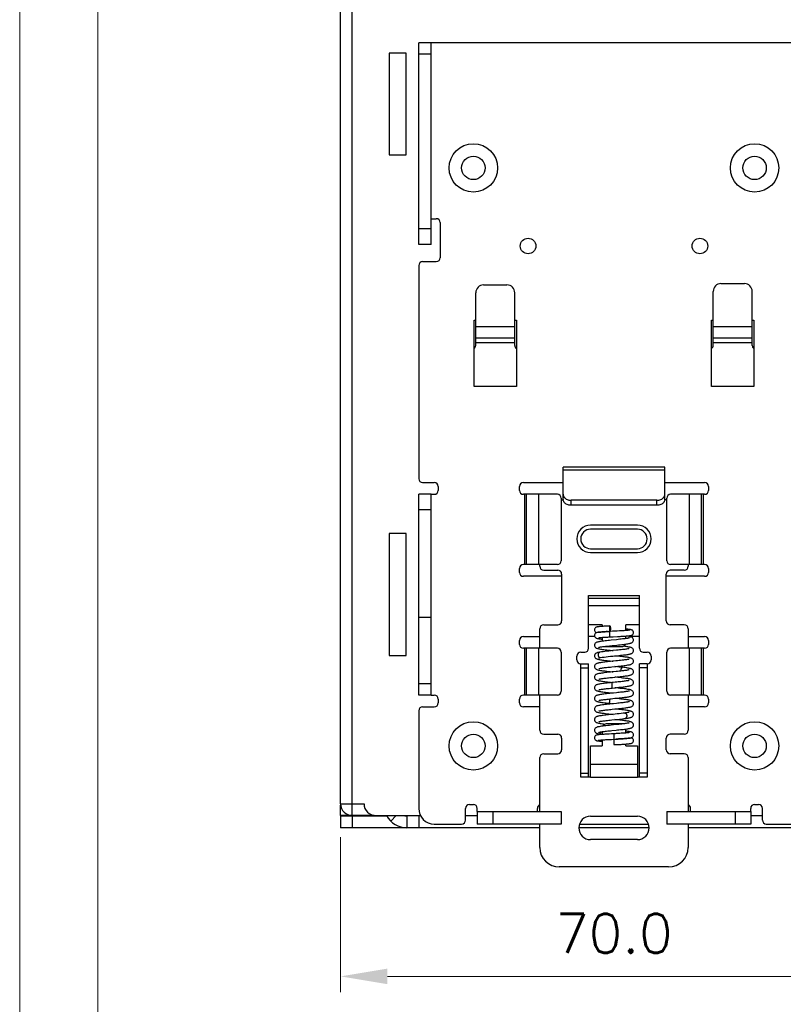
# Model space of a CAD drawing. Header units: millimetres. Extents: x 0 to 420, y 0 to 297.
# Tile 1 of 6: x 0 to 98, y 65 to 191. Entities that reach past the tile are written whole.
import ezdxf

# ---------------------------------------------------------------- set-up
doc = ezdxf.new("R2010")
doc.units = ezdxf.units.MM
doc.layers.get('0').update_dxf_attribs({"linetype": 'CONTINUOUS', "lineweight": 13})
doc.layers.get('Defpoints').update_dxf_attribs({"linetype": 'CONTINUOUS', "lineweight": 13})
doc.layers.add('Dimension', color=2, linetype='CONTINUOUS', lineweight=9)
doc.layers.add('Line', color=3, linetype='CONTINUOUS', lineweight=25)
doc.styles.get("Standard").update_dxf_attribs({"font": 'romans.shx'})
doc.dimstyles.new('yutana', dxfattribs={"dimtxt": 3.5, "dimasz": 3, "dimexe": 1, "dimexo": 0.6, "dimgap": 1.5, "dimtad": 1, "dimdec": 1, "dimzin": 0, "dimdsep": 46, "dimtxsty": 'Standard', "dimcen": 0, "dimadec": 0, "dimazin": 0, "dimtp": 0.01, "dimtm": 0.01, "dimtfac": 1, "dimtdec": 1, "dimtmove": 0, "dimatfit": 3, "dimfxl": 1, "dimtolj": 1, "dimtzin": 0, "dimlwd": 0, "dimlwe": 0, "dimarcsym": 0})

# ---------------------------------------------------------------- blocks, each defined once
blk = doc.blocks.new('*D4')
at = {"layer": 'Defpoints', "color": 0, "ltscale": 5}
for p in [(41.08, 88), (111.08, 88), (111.08, 68.96)]:
    blk.add_point(p, dxfattribs=at)
at = {"layer": 'Dimension', "color": 0, "lineweight": 0, "ltscale": 5}
for p, q in [((41.08, 86.8), (41.08, 66.96)), ((111.08, 86.8), (111.08, 66.96)), ((47.08, 68.96), (105.08, 68.96))]:
    blk.add_line(p, q, dxfattribs=at)
at = {"layer": 'Dimension', "color": 0, "ltscale": 5}
for points in [[(47.08, 69.96), (47.08, 67.96), (41.08, 68.96)], [(105.08, 69.96), (105.08, 67.96), (111.08, 68.96)]]:
    blk.add_solid(points, dxfattribs=at)
at = {"layer": 'Dimension', "color": 0, "ltscale": 5, "insert": (76.08, 74.46), "char_height": 5, "attachment_point": 5}
blk.add_mtext('\\A1;70.0', dxfattribs=at)

msp = doc.modelspace()

# ---------------------------------------------------------------- linework, layer by layer
at = {"ltscale": 5}
for points in [[(0, 0), (420, 0), (420, 297), (0, 297)], [(10, 10), (410, 10), (410, 287), (10, 287)]]:
    msp.add_lwpolyline(points, close=True, dxfattribs=at)
at = {"layer": 'Line', "color": 7}
for p, q in [((41.08, 91.05), (41.08, 207.45)), ((42.58, 91.05), (42.58, 205.95)), ((51.08, 162.68), (51.08, 188.47)), ((52.68, 188.47), (51.08, 188.47)), ((52.68, 162.68), (52.68, 188.47)), ((99.48, 188.47), (52.68, 188.47)), ((47.28, 187.15), (47.28, 174.15)), ((49.48, 187.15), (47.28, 187.15)), ((49.48, 174.15), (49.48, 187.15)), ((52.68, 187.05), (51.08, 187.05)), ((47.28, 174.15), (49.48, 174.15)), ((52.68, 165.97), (53.33, 165.97)), ((53.83, 165.47), (53.83, 160.97)), ((52.68, 164.68), (51.08, 164.68)), ((52.68, 162.68), (51.08, 162.68)), ((51.58, 160.47), (53.33, 160.47)), ((51.08, 159.97), (51.08, 132.68)), ((89.78, 157.65), (92.78, 157.65)), ((58.38, 149.75), (58.38, 156.49)), ((59.38, 157.49), (62.38, 157.49)), ((63.38, 149.75), (63.38, 156.49)), ((88.78, 149.75), (88.78, 156.65)), ((93.78, 149.75), (93.78, 156.65)), ((58.18, 152.97), (58.38, 152.97)), ((58.18, 144.47), (58.18, 152.97)), ((63.38, 152.97), (63.58, 152.97)), ((63.58, 152.97), (63.58, 144.47)), ((88.58, 144.47), (88.58, 152.97)), ((88.58, 152.97), (88.78, 152.97)), ((93.78, 152.97), (93.98, 152.97)), ((93.98, 152.97), (93.98, 144.47)), ((63.38, 152.14), (58.38, 152.14)), ((93.78, 152.14), (88.78, 152.14)), ((63.38, 150.69), (58.38, 150.69)), ((58.38, 150.1), (63.38, 150.1)), ((93.78, 150.69), (88.78, 150.69)), ((88.78, 150.1), (93.78, 150.1)), ((63.58, 144.47), (58.18, 144.47)), ((93.98, 144.47), (88.58, 144.47)), ((82.58, 134.17), (69.58, 134.17)), ((69.58, 130.68), (69.58, 134.17)), ((69.58, 133.81), (82.58, 133.81)), ((82.58, 130.68), (82.58, 134.17)), ((51.58, 132.18), (53.08, 132.18)), ((53.58, 131.68), (53.58, 131.18)), ((63.98, 131.18), (63.98, 131.68)), ((64.48, 132.18), (69.58, 132.18)), ((82.58, 132.18), (87.68, 132.18)), ((88.18, 131.68), (88.18, 131.18)), ((52.68, 130.68), (51.08, 130.68)), ((51.08, 104.97), (51.08, 130.68)), ((52.68, 130.68), (53.08, 130.68)), ((52.68, 104.97), (52.68, 130.68)), ((68.83, 130.68), (64.48, 130.68)), ((64.64, 130.68), (64.64, 121.68)), ((64.9, 121.68), (64.9, 130.68)), ((66.48, 121.68), (66.48, 130.68)), ((69.33, 130.18), (69.33, 122.18)), ((69.33, 129.97), (69.58, 129.97)), ((69.58, 130.03), (69.58, 130.68)), ((69.58, 130.01), (69.58, 129.97)), ((81.58, 129.91), (70.58, 129.91)), ((70.58, 129.27), (70.58, 129.91)), ((81.58, 129.27), (81.58, 129.91)), ((82.58, 129.97), (82.58, 130.68)), ((82.83, 129.97), (82.58, 129.97)), ((82.83, 122.18), (82.83, 130.18)), ((87.68, 130.68), (83.33, 130.68)), ((85.69, 130.68), (85.69, 121.68)), ((87.26, 130.68), (87.26, 121.68)), ((87.52, 121.68), (87.52, 130.68)), ((52.68, 128.68), (51.08, 128.68)), ((81.58, 129.27), (70.58, 129.27)), ((79.08, 126.72), (73.08, 126.72)), ((79.08, 126.22), (73.08, 126.22)), ((49.48, 125.65), (47.28, 125.65)), ((47.28, 125.65), (47.28, 110.05)), ((49.48, 110.05), (49.48, 125.65)), ((73.08, 123.72), (79.08, 123.72)), ((73.08, 123.22), (79.08, 123.22)), ((63.98, 120.68), (63.98, 121.18)), ((68.83, 121.68), (64.48, 121.68)), ((66.58, 121.47), (66.58, 121.68)), ((87.68, 121.68), (83.33, 121.68)), ((85.58, 121.68), (85.58, 121.47)), ((88.18, 121.18), (88.18, 120.68)), ((69.38, 120.18), (64.48, 120.18)), ((67.08, 120.97), (68.88, 120.97)), ((69.38, 120.47), (69.38, 114.47)), ((82.78, 114.47), (82.78, 120.47)), ((87.68, 120.18), (82.78, 120.18)), ((85.08, 120.97), (83.28, 120.97)), ((72.83, 117.74), (79.33, 117.74)), ((72.83, 110.97), (72.83, 117.74)), ((72.83, 117.4), (79.33, 117.4)), ((79.33, 110.97), (79.33, 117.74)), ((72.83, 116.44), (79.33, 116.44)), ((51.08, 114.97), (52.68, 114.97)), ((66.58, 110.97), (66.58, 113.47)), ((67.08, 113.97), (68.88, 113.97)), ((74.58, 113.98), (72.83, 113.98)), ((74.58, 113.98), (74.58, 113.77)), ((79.33, 113.98), (77.58, 113.98)), ((77.58, 113.24), (77.58, 113.98)), ((85.08, 113.97), (83.28, 113.97)), ((85.58, 113.47), (85.58, 110.97)), ((64.48, 112.47), (66.58, 112.47)), ((73.61, 112.47), (72.83, 112.47)), ((74.58, 112.36), (74.58, 111.88)), ((75.33, 113.11), (75.39, 113.12)), ((75.57, 113.13), (75.42, 113.12)), ((75.58, 112.43), (75.96, 112.45)), ((75.96, 112.45), (76.53, 112.48)), ((76.5, 113.17), (76.21, 113.16)), ((76.77, 113.19), (76.5, 113.17)), ((77.58, 112.21), (77.58, 112.54)), ((79.33, 112.47), (78.06, 112.47)), ((78.33, 112.39), (78.33, 112.39)), ((85.58, 112.47), (87.68, 112.47)), ((63.98, 111.47), (63.98, 111.97)), ((68.83, 110.97), (64.48, 110.97)), ((64.64, 110.97), (64.64, 104.97)), ((64.9, 104.97), (64.9, 110.97)), ((66.48, 104.97), (66.48, 110.97)), ((75.08, 111.18), (77.08, 111.18)), ((76.39, 112.07), (75.73, 112.01)), ((75.85, 111.32), (76.45, 111.38)), ((87.68, 110.97), (83.33, 110.97)), ((85.69, 110.97), (85.69, 104.97)), ((87.26, 110.97), (87.26, 104.97)), ((87.52, 104.97), (87.52, 110.97)), ((88.18, 111.97), (88.18, 111.47)), ((47.28, 110.05), (49.48, 110.05)), ((69.33, 110.47), (69.33, 105.47)), ((71.33, 109.47), (71.33, 109.97)), ((71.83, 110.47), (72.33, 110.47)), ((74.29, 110.47), (74.29, 110.47)), ((74.37, 109.78), (74.37, 109.78)), ((79.83, 110.47), (80.33, 110.47)), ((80.83, 109.97), (80.83, 109.47)), ((82.83, 105.47), (82.83, 110.47)), ((71.83, 108.97), (72.83, 108.97)), ((71.83, 94.47), (71.83, 108.97)), ((71.83, 108.47), (72.83, 108.47)), ((72.83, 94.47), (72.83, 108.97)), ((75.8, 108.59), (76.38, 108.65)), ((80.33, 108.97), (79.33, 108.97)), ((79.33, 94.47), (79.33, 108.97)), ((80.33, 108.47), (79.33, 108.47)), ((80.33, 108.97), (80.33, 94.47)), ((75.89, 107.24), (76.47, 107.3)), ((52.68, 106.4), (51.08, 106.4)), ((75.65, 106.63), (75.98, 106.59)), ((52.68, 104.97), (51.08, 104.97)), ((52.68, 104.97), (53.08, 104.97)), ((68.83, 104.97), (64.48, 104.97)), ((66.58, 100.47), (66.58, 104.97)), ((76.4, 105.27), (75.77, 105.21)), ((87.68, 104.97), (83.33, 104.97)), ((85.58, 104.97), (85.58, 100.47)), ((51.58, 103.47), (53.08, 103.47)), ((53.58, 104.47), (53.58, 103.97)), ((63.98, 103.97), (63.98, 104.47)), ((66.58, 103.47), (64.48, 103.47)), ((76.4, 103.91), (75.78, 103.85)), ((87.68, 103.47), (85.58, 103.47)), ((88.18, 104.47), (88.18, 103.97)), ((51.08, 102.97), (51.08, 90.47)), ((75.85, 103.16), (76.45, 103.22)), ((77.08, 101.28), (75.08, 101.28)), ((76.35, 101.19), (75.74, 101.13)), ((75.79, 101.79), (76.37, 101.85)), ((77.18, 101.28), (77.03, 101.26)), ((67.08, 99.97), (68.88, 99.97)), ((74.08, 100.03), (74.08, 100.03)), ((74.58, 100.29), (74.58, 99.94)), ((75.78, 100.01), (75.47, 99.99)), ((76.22, 100.03), (75.78, 100.01)), ((75.79, 100.43), (76.34, 100.49)), ((76.08, 100.03), (76.08, 99.33)), ((77.57, 100.63), (77.71, 100.65)), ((77.58, 100.12), (77.58, 100.63)), ((85.08, 99.97), (83.28, 99.97)), ((69.38, 99.47), (69.38, 97.97)), ((73.08, 98.47), (74.58, 98.47)), ((73.08, 94.47), (73.08, 98.47)), ((74.58, 99.24), (74.58, 98.47)), ((75.47, 99.29), (75.78, 99.31)), ((75.78, 99.31), (76.37, 99.34)), ((76.08, 99.33), (76.08, 98.63)), ((76.08, 98.63), (76.38, 98.64)), ((76.67, 99.36), (76.37, 99.34)), ((76.38, 98.64), (76.7, 98.66)), ((77.58, 98.47), (77.58, 98.71)), ((77.58, 98.47), (79.08, 98.47)), ((79.08, 98.47), (79.08, 94.47)), ((82.78, 97.97), (82.78, 99.47)), ((67.08, 97.47), (68.88, 97.47)), ((85.08, 97.47), (83.28, 97.47)), ((66.58, 90.08), (66.58, 96.97)), ((79.08, 96.08), (73.08, 96.08)), ((85.58, 96.97), (85.58, 90.08)), ((71.83, 94.97), (72.83, 94.97)), ((80.33, 94.97), (79.33, 94.97)), ((73.08, 94.47), (71.83, 94.47)), ((73.08, 94.47), (79.08, 94.47)), ((80.33, 94.47), (79.08, 94.47)), ((41.08, 91.05), (44.08, 91.05)), ((41.08, 89.55), (41.08, 90.88)), ((42.58, 89.55), (42.58, 91.05)), ((57.58, 90.97), (58.08, 90.97)), ((94.08, 90.97), (94.58, 90.97)), ((42.58, 89.55), (41.08, 89.55)), ((41.08, 89.55), (41.08, 88)), ((45.39, 89.55), (42.58, 89.55)), ((42.88, 89.55), (42.88, 89.5)), ((44.98, 89.55), (44.98, 89.69)), ((45.58, 89.55), (51.32, 89.55)), ((45.88, 89.55), (45.88, 89.5)), ((48.21, 89.55), (47.52, 88.82)), ((57.08, 88.97), (57.08, 90.47)), ((57.08, 89.55), (58.58, 89.55)), ((58.58, 90.08), (58.58, 90.47)), ((58.58, 90.08), (69.33, 90.08)), ((58.58, 90.08), (58.58, 88.47)), ((60.58, 90.08), (60.58, 88.47)), ((66.28, 90.08), (66.28, 90.47)), ((69.33, 90.08), (69.33, 88.47)), ((82.83, 90.08), (93.58, 90.08)), ((82.83, 90.08), (82.83, 88.47)), ((85.88, 90.08), (85.88, 90.47)), ((91.58, 90.08), (91.58, 88.47)), ((93.58, 90.08), (93.58, 90.47)), ((93.58, 90.08), (93.58, 88.47)), ((93.58, 89.55), (95.08, 89.55)), ((95.08, 88.97), (95.08, 90.47)), ((41.08, 89.5), (46.99, 89.5)), ((42.58, 89.5), (42.58, 88)), ((51.34, 89.5), (49.58, 89.5)), ((49.58, 89.5), (49.58, 88)), ((51.08, 89.5), (51.08, 88)), ((53.08, 88.47), (56.58, 88.47)), ((58.58, 89.5), (57.08, 89.5)), ((69.33, 88.47), (58.58, 88.47)), ((66.58, 85.47), (66.58, 88.47)), ((71.67, 88.47), (80.49, 88.47)), ((73.08, 89.47), (79.08, 89.47)), ((93.58, 88.47), (82.83, 88.47)), ((85.58, 88.47), (85.58, 85.47)), ((95.08, 89.5), (93.58, 89.5)), ((95.58, 88.47), (99.08, 88.47)), ((66.58, 88), (41.08, 88)), ((80.57, 88), (71.59, 88)), ((111.08, 88), (85.58, 88)), ((79.08, 86.47), (73.08, 86.47)), ((83.08, 82.97), (69.08, 82.97))]:
    msp.add_line(p, q, dxfattribs=at)
for points in [[(75.57, 113.83), (75.42, 113.82), (75.26, 113.81), (75.09, 113.8), (74.94, 113.79), (74.8, 113.78), (74.66, 113.77), (74.54, 113.76), (74.43, 113.76), (74.33, 113.75), (74.24, 113.74), (74.16, 113.73), (74.09, 113.72), (74.03, 113.71), (73.98, 113.71), (73.93, 113.7), (73.89, 113.69), (73.84, 113.67), (73.79, 113.65), (73.73, 113.61), (73.67, 113.56), (73.62, 113.49), (73.59, 113.4), (73.58, 113.33)], [(73.58, 113.33), (73.59, 113.26), (73.62, 113.17), (73.67, 113.09), (73.73, 113.04), (73.79, 113), (73.85, 112.98), (73.88, 112.97)], [(74.07, 113.01), (74.01, 113), (73.95, 112.99), (73.9, 112.98), (73.85, 112.96), (73.79, 112.94), (73.73, 112.9), (73.67, 112.84), (73.62, 112.76), (73.59, 112.67), (73.58, 112.61)], [(73.58, 112.61), (73.59, 112.54), (73.62, 112.45), (73.67, 112.37), (73.74, 112.31), (73.8, 112.27), (73.86, 112.25), (73.92, 112.23), (73.98, 112.22), (74.04, 112.2), (74.12, 112.19), (74.21, 112.18), (74.32, 112.16), (74.44, 112.15), (74.58, 112.13), (74.58, 112.13)], [(74.06, 113.01), (74.06, 113.01), (74.06, 113.01), (74.08, 113.01), (74.1, 113.02), (74.13, 113.02), (74.16, 113.03), (74.21, 113.03), (74.26, 113.04), (74.32, 113.04), (74.39, 113.05), (74.47, 113.06), (74.55, 113.06), (74.64, 113.07), (74.74, 113.08), (74.84, 113.08), (74.95, 113.09), (75.07, 113.1), (75.2, 113.1), (75.42, 113.12)], [(75.24, 113.11), (75.08, 113.1), (74.92, 113.09), (74.78, 113.08), (74.65, 113.07), (74.52, 113.06), (74.41, 113.05), (74.31, 113.04), (74.22, 113.03), (74.14, 113.02), (74.07, 113.01)], [(74.08, 112.3), (74.08, 112.3), (74.09, 112.3), (74.11, 112.31), (74.14, 112.31), (74.18, 112.32), (74.23, 112.33), (74.29, 112.33), (74.36, 112.34), (74.45, 112.35), (74.54, 112.36), (74.64, 112.37), (74.75, 112.38), (74.87, 112.38), (75, 112.39), (75.14, 112.4), (75.29, 112.41), (75.44, 112.42), (75.58, 112.43)], [(76.21, 113.16), (75.89, 113.14), (75.57, 113.13)], [(78.03, 112.3), (78.03, 112.3), (78.02, 112.29), (77.98, 112.28), (77.93, 112.27), (77.87, 112.26), (77.79, 112.24), (77.69, 112.23), (77.58, 112.21), (77.46, 112.19), (77.32, 112.18), (77.16, 112.16), (76.99, 112.14), (76.81, 112.12), (76.61, 112.09), (76.39, 112.07)], [(76.53, 112.48), (76.7, 112.48), (76.86, 112.49), (77.01, 112.5), (77.16, 112.51), (77.3, 112.52), (77.42, 112.53), (77.54, 112.54), (77.65, 112.54), (77.75, 112.55), (77.84, 112.56), (77.93, 112.57), (78, 112.57), (78.07, 112.58), (78.13, 112.59), (78.18, 112.6), (78.23, 112.61), (78.27, 112.62), (78.32, 112.63), (78.37, 112.65), (78.43, 112.69), (78.49, 112.74), (78.54, 112.81), (78.57, 112.9), (78.58, 112.98)], [(78.1, 113.29), (78.1, 113.29), (78.09, 113.29), (78.07, 113.29), (78.04, 113.28), (78, 113.28), (77.96, 113.27), (77.9, 113.27), (77.85, 113.26), (77.78, 113.25), (77.71, 113.25), (77.63, 113.24), (77.54, 113.24), (77.45, 113.23), (77.35, 113.22), (77.25, 113.22), (77.14, 113.21), (77.02, 113.2), (76.9, 113.2), (76.77, 113.19)], [(78.58, 112.98), (78.57, 113.05), (78.54, 113.14), (78.49, 113.21), (78.43, 113.27), (78.37, 113.3), (78.32, 113.32), (78.27, 113.34), (78.23, 113.35), (78.18, 113.36), (78.13, 113.37), (78.07, 113.37), (78, 113.38), (77.93, 113.39), (77.84, 113.4), (77.74, 113.41), (77.62, 113.41), (77.58, 113.42)], [(78.33, 112.39), (78.24, 112.43), (78.14, 112.46), (78.03, 112.48), (77.91, 112.5), (77.77, 112.53), (77.65, 112.54)], [(78.58, 112.03), (78.58, 112.1), (78.55, 112.19), (78.5, 112.27), (78.44, 112.33), (78.38, 112.37), (78.33, 112.39)], [(75.73, 112.01), (75.52, 111.98), (75.32, 111.96), (75.13, 111.94), (74.96, 111.92), (74.79, 111.9), (74.65, 111.88), (74.51, 111.87), (74.39, 111.85), (74.28, 111.83), (74.18, 111.81), (74.09, 111.79), (74.01, 111.77), (73.94, 111.75), (73.87, 111.73), (73.81, 111.7), (73.75, 111.66), (73.68, 111.61), (73.63, 111.53), (73.59, 111.43), (73.58, 111.35)], [(73.58, 111.35), (73.59, 111.28), (73.62, 111.18), (73.68, 111.1), (73.75, 111.04), (73.82, 111), (73.89, 110.97), (73.96, 110.94), (74.04, 110.92), (74.13, 110.9), (74.23, 110.88), (74.34, 110.86), (74.47, 110.84), (74.62, 110.82), (74.79, 110.8), (74.97, 110.78), (75.16, 110.76), (75.37, 110.73), (75.58, 110.71), (75.8, 110.69), (75.98, 110.67)], [(74.13, 111.08), (74.13, 111.08), (74.14, 111.09), (74.18, 111.1), (74.22, 111.11), (74.28, 111.12), (74.36, 111.14), (74.44, 111.15), (74.54, 111.17), (74.64, 111.18), (74.76, 111.2), (74.89, 111.21), (75.03, 111.23)], [(75.03, 111.23), (75.18, 111.25), (75.33, 111.26), (75.5, 111.28), (75.67, 111.3), (75.85, 111.32)], [(78.03, 110.94), (78.03, 110.94), (78.02, 110.93), (77.98, 110.92), (77.93, 110.91), (77.87, 110.9), (77.79, 110.88), (77.69, 110.87), (77.58, 110.85), (77.45, 110.83), (77.31, 110.81), (77.16, 110.8), (76.99, 110.78), (76.8, 110.76), (76.6, 110.73), (76.39, 110.71)], [(76.45, 111.38), (76.66, 111.4), (76.87, 111.42), (77.07, 111.45), (77.27, 111.47), (77.44, 111.49), (77.6, 111.51), (77.74, 111.53), (77.87, 111.55), (77.98, 111.57), (78.07, 111.59), (78.15, 111.61), (78.22, 111.63), (78.29, 111.65), (78.35, 111.68), (78.42, 111.72), (78.48, 111.78), (78.54, 111.86), (78.57, 111.96), (78.58, 112.03)], [(78.58, 110.67), (78.57, 110.75), (78.54, 110.85), (78.48, 110.93), (78.41, 110.99), (78.35, 111.02), (78.28, 111.05), (78.22, 111.08), (78.14, 111.1), (78.06, 111.12), (77.97, 111.13), (77.87, 111.15), (77.75, 111.17), (77.62, 111.19), (77.47, 111.21), (77.3, 111.23), (77.3, 111.23)], [(74.29, 110.47), (74.21, 110.46), (74.12, 110.44), (74.05, 110.42), (73.98, 110.41), (73.91, 110.39), (73.85, 110.36), (73.79, 110.33), (73.73, 110.29), (73.67, 110.24), (73.62, 110.16), (73.59, 110.06), (73.58, 109.99)], [(73.58, 109.99), (73.59, 109.91), (73.63, 109.81), (73.68, 109.73), (73.75, 109.68), (73.82, 109.64), (73.88, 109.61), (73.95, 109.58), (74.03, 109.56), (74.12, 109.54), (74.22, 109.52), (74.34, 109.5), (74.48, 109.48), (74.63, 109.46), (74.8, 109.44), (74.99, 109.42), (75.19, 109.39), (75.4, 109.37), (75.61, 109.35), (75.83, 109.33), (75.98, 109.31)], [(74.13, 109.72), (74.13, 109.72), (74.14, 109.73), (74.16, 109.73), (74.2, 109.74), (74.25, 109.76), (74.31, 109.77), (74.37, 109.78)], [(76.39, 110.71), (75.92, 110.67), (75.68, 110.64), (75.43, 110.61), (75.18, 110.59), (74.93, 110.56), (74.69, 110.53), (74.47, 110.5), (74.29, 110.47)], [(74.37, 109.78), (74.56, 109.81), (74.81, 109.84), (75.07, 109.88), (75.35, 109.91), (75.64, 109.94), (75.92, 109.97), (76.45, 110.02)], [(78.58, 109.31), (78.57, 109.39), (78.54, 109.48), (78.48, 109.57), (78.42, 109.62), (78.35, 109.66), (78.29, 109.69), (78.23, 109.71), (78.16, 109.73), (78.08, 109.75), (78, 109.77), (77.9, 109.79), (77.79, 109.81), (77.66, 109.82), (77.53, 109.84), (77.37, 109.86), (77.2, 109.88), (77.01, 109.91), (76.81, 109.93), (76.6, 109.95), (76.38, 109.97), (76.18, 109.99)], [(76.45, 110.02), (76.69, 110.04), (76.91, 110.07), (77.11, 110.09), (77.3, 110.11), (77.47, 110.13), (77.63, 110.15), (77.76, 110.17), (77.88, 110.19), (77.99, 110.21), (78.08, 110.23), (78.16, 110.25), (78.23, 110.27), (78.3, 110.29), (78.36, 110.32), (78.42, 110.36), (78.49, 110.42), (78.54, 110.5), (78.57, 110.6), (78.58, 110.67)], [(76.31, 109.34), (75.87, 109.3), (75.65, 109.28), (75.45, 109.26), (75.26, 109.24), (75.08, 109.22), (74.91, 109.2), (74.76, 109.18), (74.62, 109.16), (74.49, 109.14), (74.37, 109.12), (74.26, 109.11), (74.16, 109.09), (74.08, 109.07), (74, 109.05), (73.93, 109.03), (73.87, 109.01), (73.81, 108.98), (73.75, 108.94), (73.68, 108.89), (73.63, 108.81), (73.59, 108.71), (73.58, 108.63)], [(73.58, 108.63), (73.59, 108.55), (73.63, 108.45), (73.68, 108.37), (73.75, 108.32), (73.82, 108.28), (73.88, 108.25), (73.95, 108.23), (74.03, 108.2), (74.12, 108.18), (74.22, 108.16), (74.34, 108.14), (74.48, 108.12), (74.63, 108.1), (74.79, 108.08), (74.97, 108.06), (75.16, 108.04), (75.37, 108.01), (75.6, 107.99), (75.84, 107.97), (75.98, 107.95)], [(74.13, 108.36), (74.13, 108.36), (74.14, 108.37), (74.17, 108.38), (74.22, 108.39), (74.28, 108.4), (74.35, 108.42), (74.43, 108.43), (74.53, 108.44), (74.63, 108.46), (74.74, 108.47), (74.87, 108.49), (75, 108.51), (75.14, 108.52), (75.29, 108.54), (75.45, 108.56), (75.62, 108.57), (75.8, 108.59)], [(77.19, 108.53), (76.98, 108.55), (76.74, 108.57), (76.51, 108.6), (76.18, 108.63)], [(78.03, 109.58), (78.03, 109.58), (78.02, 109.57), (77.98, 109.56), (77.93, 109.55), (77.86, 109.54), (77.77, 109.52), (77.67, 109.5), (77.56, 109.49), (77.42, 109.47), (77.28, 109.45), (77.11, 109.43), (76.93, 109.41), (76.73, 109.39), (76.52, 109.37), (76.31, 109.34)], [(76.38, 108.65), (76.59, 108.67), (76.8, 108.69), (77, 108.72), (77.2, 108.74), (77.39, 108.76), (77.56, 108.78), (77.71, 108.81), (77.84, 108.83), (77.96, 108.85), (78.05, 108.87), (78.14, 108.89), (78.22, 108.91), (78.29, 108.93), (78.35, 108.96), (78.42, 109), (78.48, 109.06), (78.54, 109.14), (78.57, 109.24), (78.58, 109.31)], [(78.58, 107.95), (78.57, 108.02), (78.54, 108.12), (78.49, 108.2), (78.43, 108.26), (78.36, 108.3), (78.31, 108.32), (78.24, 108.35), (78.18, 108.37), (78.11, 108.38), (78.03, 108.4), (77.95, 108.42), (77.85, 108.44), (77.74, 108.45), (77.62, 108.47), (77.48, 108.49), (77.33, 108.51), (77.19, 108.53)], [(76.34, 107.99), (75.86, 107.94), (75.62, 107.92), (75.4, 107.89), (75.18, 107.87), (74.99, 107.85), (74.8, 107.82), (74.64, 107.8), (74.49, 107.78), (74.35, 107.76), (74.23, 107.74), (74.12, 107.72), (74.03, 107.7), (73.96, 107.68), (73.88, 107.65), (73.82, 107.63), (73.75, 107.59), (73.68, 107.53), (73.63, 107.45), (73.59, 107.35), (73.58, 107.27)], [(73.58, 107.27), (73.59, 107.2), (73.62, 107.1), (73.68, 107.02), (73.75, 106.96), (73.81, 106.92), (73.87, 106.89), (73.93, 106.87), (74, 106.85), (74.08, 106.83), (74.16, 106.81), (74.26, 106.8), (74.37, 106.78), (74.48, 106.76), (74.61, 106.74), (74.76, 106.72), (74.91, 106.71), (75.08, 106.69), (75.26, 106.67), (75.45, 106.65), (75.65, 106.63)], [(74.13, 107), (74.13, 107), (74.14, 107.01), (74.17, 107.02), (74.22, 107.03), (74.27, 107.04), (74.34, 107.05), (74.42, 107.07), (74.51, 107.08), (74.61, 107.1), (74.71, 107.11), (74.83, 107.13), (74.96, 107.14), (75.09, 107.16), (75.24, 107.17), (75.39, 107.19), (75.55, 107.21), (75.72, 107.22), (75.89, 107.24)], [(78.58, 106.59), (78.57, 106.67), (78.54, 106.76), (78.48, 106.85), (78.42, 106.9), (78.35, 106.94), (78.28, 106.97), (78.22, 107), (78.14, 107.02), (78.05, 107.04), (77.95, 107.06), (77.84, 107.08), (77.7, 107.1), (77.55, 107.12), (77.38, 107.14), (77.19, 107.16), (76.99, 107.19), (76.79, 107.21), (76.57, 107.23), (76.36, 107.25), (76.18, 107.27)], [(78.03, 108.22), (78.03, 108.22), (78.02, 108.21), (77.98, 108.2), (77.93, 108.19), (77.86, 108.18), (77.77, 108.16), (77.67, 108.14), (77.55, 108.13), (77.42, 108.11), (77.28, 108.09), (77.12, 108.07), (76.94, 108.05), (76.75, 108.03), (76.55, 108.01), (76.34, 107.99)], [(76.47, 107.3), (76.68, 107.32), (76.89, 107.34), (77.08, 107.37), (77.26, 107.39), (77.42, 107.41), (77.57, 107.43), (77.7, 107.44), (77.81, 107.46), (77.92, 107.48), (78.01, 107.5), (78.09, 107.51), (78.17, 107.53), (78.23, 107.55), (78.3, 107.58), (78.36, 107.6), (78.42, 107.64), (78.48, 107.7), (78.54, 107.78), (78.57, 107.88), (78.58, 107.95)], [(75.83, 106.58), (75.62, 106.56), (75.4, 106.53), (75.19, 106.51), (74.99, 106.49), (74.81, 106.47), (74.64, 106.44), (74.48, 106.42), (74.35, 106.4), (74.23, 106.38), (74.12, 106.36), (74.03, 106.34), (73.96, 106.32), (73.88, 106.3), (73.82, 106.27), (73.75, 106.23), (73.68, 106.17), (73.63, 106.09), (73.59, 106), (73.58, 105.91)], [(73.58, 105.91), (73.59, 105.83), (73.63, 105.73), (73.69, 105.65), (73.75, 105.6), (73.82, 105.56), (73.89, 105.53), (73.96, 105.5), (74.04, 105.48), (74.13, 105.46), (74.24, 105.44), (74.36, 105.42), (74.5, 105.4), (74.65, 105.38), (74.81, 105.36), (74.99, 105.34), (75.17, 105.32), (75.36, 105.29), (75.56, 105.27), (75.75, 105.26), (75.98, 105.23)], [(78.03, 106.86), (78.03, 106.86), (78.02, 106.85), (77.99, 106.85), (77.94, 106.83), (77.89, 106.82), (77.81, 106.81), (77.73, 106.79), (77.63, 106.78), (77.52, 106.76), (77.4, 106.75), (77.27, 106.73), (77.12, 106.71), (76.96, 106.69), (76.8, 106.68), (76.62, 106.66), (76.43, 106.64), (76.23, 106.62), (75.83, 106.58)], [(75.83, 105.88), (76.28, 105.92), (76.5, 105.94), (76.71, 105.97), (76.91, 105.99), (77.1, 106.01), (77.27, 106.03), (77.43, 106.05), (77.57, 106.07), (77.7, 106.08), (77.82, 106.1), (77.92, 106.12), (78.02, 106.14), (78.1, 106.16), (78.17, 106.17), (78.24, 106.19), (78.3, 106.22), (78.36, 106.25), (78.42, 106.29), (78.49, 106.34), (78.54, 106.42), (78.57, 106.52), (78.58, 106.59)], [(78.58, 105.23), (78.57, 105.31), (78.54, 105.4), (78.48, 105.48), (78.42, 105.54), (78.35, 105.58), (78.29, 105.61), (78.22, 105.63), (78.15, 105.66), (78.06, 105.68), (77.97, 105.69), (77.86, 105.71), (77.73, 105.73), (77.59, 105.76), (77.42, 105.78), (77.24, 105.8), (77.05, 105.82), (76.85, 105.84), (76.63, 105.87), (76.42, 105.89), (76.18, 105.91)], [(75.77, 105.21), (75.56, 105.19), (75.34, 105.17), (75.14, 105.14), (74.95, 105.12), (74.77, 105.1), (74.61, 105.08), (74.47, 105.06), (74.34, 105.04), (74.22, 105.02), (74.12, 105), (74.04, 104.98), (73.96, 104.96), (73.89, 104.94), (73.82, 104.91), (73.75, 104.86), (73.68, 104.8), (73.62, 104.72), (73.59, 104.62), (73.58, 104.55)], [(74.13, 105.64), (74.13, 105.64), (74.14, 105.65), (74.18, 105.66), (74.23, 105.67), (74.29, 105.68), (74.37, 105.7), (74.47, 105.72), (74.58, 105.73), (74.7, 105.75), (74.83, 105.77), (74.98, 105.78), (75.14, 105.8), (75.31, 105.82), (75.48, 105.84), (75.66, 105.86), (75.83, 105.88)], [(76.34, 104.57), (76.55, 104.59), (76.76, 104.61), (76.96, 104.63), (77.14, 104.65), (77.32, 104.67), (77.48, 104.69), (77.62, 104.71), (77.75, 104.73), (77.87, 104.75), (77.97, 104.77), (78.07, 104.79), (78.15, 104.81), (78.22, 104.83), (78.28, 104.85), (78.35, 104.88), (78.41, 104.92), (78.48, 104.97), (78.54, 105.06), (78.57, 105.16), (78.58, 105.23)], [(78.03, 105.5), (78.03, 105.5), (78.02, 105.49), (77.99, 105.49), (77.94, 105.47), (77.88, 105.46), (77.8, 105.45), (77.72, 105.43), (77.61, 105.42), (77.5, 105.4), (77.37, 105.38), (77.24, 105.36), (77.09, 105.35), (76.93, 105.33), (76.76, 105.31), (76.59, 105.29), (76.4, 105.27)], [(73.58, 104.55), (73.59, 104.47), (73.63, 104.37), (73.69, 104.29), (73.76, 104.23), (73.83, 104.19), (73.9, 104.16), (73.97, 104.14), (74.06, 104.12), (74.15, 104.1), (74.27, 104.08), (74.39, 104.05), (74.53, 104.03), (74.69, 104.01), (74.87, 103.99), (75.06, 103.97), (75.26, 103.95), (75.45, 103.93)], [(75.78, 103.85), (75.57, 103.83), (75.35, 103.81), (75.14, 103.78), (74.95, 103.76), (74.77, 103.74), (74.6, 103.72), (74.46, 103.7), (74.33, 103.68), (74.22, 103.66), (74.12, 103.64), (74.03, 103.62), (73.96, 103.6), (73.89, 103.58), (73.82, 103.55), (73.75, 103.51), (73.68, 103.45), (73.62, 103.36), (73.59, 103.26), (73.58, 103.19)], [(74.13, 104.28), (74.13, 104.28), (74.14, 104.29), (74.17, 104.3), (74.22, 104.31), (74.28, 104.32), (74.35, 104.34), (74.44, 104.35), (74.54, 104.37), (74.66, 104.38), (74.78, 104.4), (74.92, 104.42), (75.06, 104.43), (75.22, 104.45), (75.38, 104.47), (75.56, 104.49), (75.74, 104.51), (75.93, 104.53), (76.34, 104.57)], [(75.45, 103.93), (75.68, 103.9), (75.98, 103.87)], [(78.58, 103.87), (78.57, 103.95), (78.54, 104.04), (78.48, 104.12), (78.42, 104.18), (78.36, 104.22), (78.29, 104.25), (78.23, 104.27), (78.16, 104.29), (78.08, 104.31), (77.99, 104.33), (77.89, 104.35), (77.77, 104.37), (77.64, 104.39), (77.49, 104.41), (77.33, 104.43), (77.14, 104.45), (76.94, 104.47), (76.73, 104.5), (76.49, 104.52), (76.18, 104.55)], [(78.03, 104.14), (78.03, 104.14), (78.02, 104.13), (77.98, 104.12), (77.94, 104.11), (77.87, 104.1), (77.79, 104.08), (77.7, 104.07), (77.6, 104.05), (77.49, 104.04), (77.36, 104.02), (77.23, 104), (77.08, 103.99), (76.93, 103.97), (76.76, 103.95), (76.59, 103.93), (76.4, 103.91)], [(76.45, 103.22), (76.67, 103.24), (76.88, 103.26), (77.09, 103.29), (77.28, 103.31), (77.45, 103.33), (77.61, 103.35), (77.74, 103.37), (77.86, 103.39), (77.97, 103.41), (78.06, 103.43), (78.14, 103.45), (78.22, 103.47), (78.28, 103.49), (78.35, 103.52), (78.42, 103.56), (78.48, 103.62), (78.54, 103.7), (78.57, 103.8), (78.58, 103.87)], [(73.58, 103.19), (73.59, 103.12), (73.62, 103.02), (73.68, 102.94), (73.74, 102.88), (73.81, 102.84), (73.87, 102.81), (73.93, 102.79), (74, 102.77), (74.08, 102.75), (74.16, 102.73), (74.26, 102.72), (74.38, 102.7), (74.51, 102.68), (74.65, 102.66), (74.81, 102.64), (74.99, 102.62), (75.18, 102.59), (75.4, 102.57), (75.64, 102.55), (75.98, 102.51)], [(75.79, 102.49), (75.58, 102.47), (75.38, 102.45), (75.2, 102.43), (75.02, 102.41), (74.86, 102.39), (74.7, 102.37), (74.56, 102.35), (74.43, 102.33), (74.31, 102.32), (74.21, 102.3), (74.11, 102.28), (74.03, 102.26), (73.96, 102.24), (73.89, 102.22), (73.82, 102.19), (73.76, 102.15), (73.69, 102.09), (73.63, 102.01), (73.59, 101.91), (73.58, 101.83)], [(74.13, 102.92), (74.13, 102.92), (74.14, 102.93), (74.18, 102.94), (74.22, 102.95), (74.29, 102.96), (74.36, 102.98), (74.45, 102.99), (74.54, 103.01), (74.65, 103.02), (74.77, 103.04), (74.9, 103.05), (75.03, 103.07), (75.18, 103.09), (75.33, 103.1), (75.5, 103.12), (75.67, 103.14), (75.85, 103.16)], [(77.47, 102.67), (77.25, 102.65), (77, 102.62), (76.75, 102.59), (76.49, 102.56), (76.25, 102.54), (75.79, 102.49)], [(78.58, 102.51), (78.57, 102.59), (78.54, 102.69), (78.48, 102.77), (78.42, 102.82), (78.35, 102.86), (78.29, 102.89), (78.22, 102.91), (78.15, 102.93), (78.07, 102.95), (77.98, 102.97), (77.88, 102.99), (77.76, 103.01), (77.62, 103.03), (77.47, 103.05), (77.29, 103.07), (77.1, 103.1), (76.9, 103.12), (76.7, 103.14), (76.49, 103.16), (76.18, 103.19)], [(78.03, 102.78), (78.03, 102.78), (78.02, 102.78), (78, 102.77), (77.95, 102.76), (77.9, 102.74), (77.83, 102.73), (77.74, 102.72), (77.65, 102.7), (77.55, 102.69), (77.47, 102.67)], [(77.51, 101.98), (77.63, 101.99), (77.76, 102.01), (77.88, 102.03), (77.98, 102.05), (78.07, 102.07), (78.15, 102.09), (78.23, 102.11), (78.29, 102.13), (78.36, 102.16), (78.42, 102.2), (78.49, 102.26), (78.54, 102.35), (78.57, 102.44), (78.58, 102.51)], [(73.58, 101.83), (73.59, 101.75), (73.63, 101.65), (73.68, 101.58), (73.75, 101.52), (73.81, 101.48), (73.88, 101.45), (73.95, 101.43), (74.02, 101.41), (74.11, 101.39), (74.21, 101.37), (74.32, 101.35), (74.45, 101.33), (74.59, 101.31), (74.75, 101.28), (74.93, 101.26)], [(75.74, 101.13), (75.51, 101.1), (75.28, 101.08), (75.05, 101.05), (74.84, 101.03), (74.64, 101), (74.47, 100.98), (74.32, 100.96), (74.19, 100.93), (74.09, 100.91), (73.99, 100.89), (73.91, 100.86), (73.83, 100.83), (73.76, 100.79), (73.69, 100.73), (73.63, 100.65), (73.59, 100.55), (73.58, 100.47)], [(74.13, 101.56), (74.13, 101.56), (74.14, 101.57), (74.18, 101.58), (74.23, 101.59), (74.29, 101.6), (74.37, 101.62), (74.46, 101.63), (74.56, 101.65), (74.68, 101.67), (74.81, 101.68), (74.95, 101.7), (75.1, 101.72), (75.26, 101.74), (75.43, 101.75), (75.6, 101.77), (75.79, 101.79)], [(78.58, 101.15), (78.57, 101.23), (78.53, 101.33), (78.47, 101.41), (78.41, 101.47), (78.34, 101.51), (78.27, 101.54), (78.21, 101.56), (78.13, 101.58), (78.05, 101.6), (77.96, 101.62), (77.86, 101.63), (77.75, 101.65), (77.62, 101.67), (77.49, 101.69), (77.34, 101.71), (77.18, 101.73), (77, 101.75), (76.82, 101.77), (76.61, 101.79), (76.4, 101.81), (76.18, 101.83)], [(77.03, 101.26), (76.87, 101.24), (76.71, 101.23), (76.53, 101.21), (76.35, 101.19)], [(76.37, 101.85), (76.57, 101.87), (76.77, 101.89), (76.96, 101.91), (77.16, 101.93), (77.35, 101.96), (77.51, 101.98)], [(78.03, 101.42), (78.03, 101.42), (78.02, 101.42), (78, 101.41), (77.96, 101.4), (77.9, 101.38), (77.83, 101.37), (77.75, 101.36), (77.66, 101.34), (77.56, 101.33), (77.44, 101.31), (77.32, 101.29), (77.18, 101.28)], [(77.71, 100.65), (77.84, 100.67), (77.95, 100.69), (78.05, 100.7), (78.14, 100.72), (78.21, 100.75), (78.28, 100.77), (78.35, 100.8), (78.41, 100.84), (78.48, 100.89), (78.54, 100.97), (78.57, 101.07), (78.58, 101.15)], [(73.58, 100.47), (73.59, 100.4), (73.63, 100.3), (73.68, 100.22), (73.75, 100.16), (73.81, 100.12), (73.87, 100.09), (73.94, 100.07), (74.01, 100.05), (74.08, 100.03)], [(75.47, 99.99), (75.32, 99.99), (75.17, 99.98), (75.04, 99.97), (74.91, 99.96), (74.78, 99.95), (74.67, 99.95), (74.56, 99.94), (74.46, 99.93), (74.37, 99.92), (74.29, 99.92), (74.21, 99.91), (74.14, 99.9), (74.08, 99.9), (74.03, 99.89), (73.98, 99.88), (73.93, 99.87), (73.89, 99.86), (73.84, 99.85), (73.79, 99.83), (73.73, 99.79), (73.67, 99.74), (73.62, 99.66), (73.59, 99.57), (73.58, 99.5)], [(74.08, 100.03), (74.2, 100.01), (74.35, 99.98), (74.51, 99.96), (74.58, 99.95)], [(74.13, 100.2), (74.13, 100.2), (74.14, 100.21), (74.18, 100.22), (74.22, 100.23), (74.28, 100.24), (74.35, 100.26), (74.43, 100.27), (74.52, 100.28), (74.63, 100.3), (74.74, 100.32), (74.87, 100.33), (75, 100.35), (75.14, 100.36), (75.29, 100.38), (75.45, 100.4), (75.62, 100.41), (75.79, 100.43)], [(78.08, 100.18), (78.08, 100.18), (78.06, 100.18), (78.04, 100.17), (78, 100.17), (77.95, 100.16), (77.9, 100.15), (77.83, 100.14), (77.75, 100.14), (77.67, 100.13), (77.57, 100.12), (77.47, 100.11), (77.36, 100.1), (77.24, 100.09), (77.11, 100.08), (76.98, 100.08), (76.84, 100.07), (76.69, 100.06), (76.54, 100.05), (76.38, 100.04), (76.22, 100.03)], [(76.34, 100.49), (76.53, 100.51), (76.72, 100.53), (76.9, 100.55), (77.08, 100.57), (77.26, 100.59), (77.42, 100.61), (77.57, 100.63)], [(78.58, 99.88), (78.57, 99.96), (78.54, 100.05), (78.49, 100.12), (78.43, 100.18), (78.37, 100.21), (78.32, 100.24), (78.26, 100.25), (78.21, 100.27), (78.15, 100.28), (78.09, 100.29), (78.02, 100.3), (77.93, 100.32), (77.84, 100.33), (77.74, 100.34), (77.63, 100.35), (77.58, 100.36)], [(78.08, 99.47), (78.14, 99.48), (78.2, 99.49), (78.25, 99.51), (78.31, 99.52), (78.36, 99.55), (78.42, 99.58), (78.49, 99.64), (78.54, 99.71), (78.57, 99.81), (78.58, 99.88)], [(73.58, 99.5), (73.59, 99.43), (73.62, 99.34), (73.67, 99.26), (73.74, 99.21), (73.8, 99.17), (73.85, 99.15), (73.89, 99.14), (73.94, 99.13), (73.98, 99.12), (74.04, 99.11), (74.09, 99.11), (74.16, 99.1), (74.23, 99.09), (74.31, 99.08), (74.39, 99.08), (74.49, 99.07), (74.58, 99.06)], [(74.06, 99.19), (74.06, 99.19), (74.06, 99.19), (74.08, 99.19), (74.1, 99.19), (74.14, 99.2), (74.18, 99.2), (74.23, 99.21), (74.29, 99.21), (74.35, 99.22), (74.43, 99.23), (74.51, 99.23), (74.6, 99.24), (74.7, 99.25), (74.81, 99.26), (74.93, 99.26), (75.05, 99.27), (75.18, 99.28), (75.32, 99.29), (75.47, 99.29)], [(76.24, 99.33), (76.42, 99.34), (76.6, 99.35), (76.77, 99.36), (76.94, 99.37), (77.09, 99.38), (77.24, 99.39), (77.38, 99.4), (77.51, 99.41), (77.63, 99.42), (77.74, 99.43), (77.84, 99.44), (77.93, 99.45), (78.01, 99.46), (78.08, 99.47)], [(78.1, 99.47), (78.1, 99.47), (78.1, 99.47), (78.09, 99.46), (78.07, 99.46), (78.04, 99.46), (78, 99.45), (77.95, 99.45), (77.9, 99.44), (77.84, 99.43), (77.77, 99.43), (77.7, 99.42), (77.61, 99.41), (77.52, 99.41), (77.42, 99.4), (77.31, 99.39), (77.2, 99.39), (77.08, 99.38), (76.95, 99.37), (76.81, 99.36), (76.67, 99.36)], [(76.7, 98.66), (76.85, 98.67), (76.99, 98.67), (77.13, 98.68), (77.26, 98.69), (77.38, 98.7), (77.49, 98.71), (77.6, 98.71), (77.7, 98.72), (77.79, 98.73), (77.88, 98.73), (77.95, 98.74), (78.02, 98.75), (78.08, 98.76), (78.14, 98.76), (78.19, 98.77), (78.23, 98.78), (78.27, 98.79), (78.32, 98.8), (78.37, 98.82), (78.43, 98.86), (78.49, 98.91), (78.54, 98.99), (78.57, 99.08), (78.58, 99.15)], [(78.58, 99.15), (78.57, 99.23), (78.54, 99.32), (78.49, 99.39), (78.42, 99.45), (78.36, 99.48), (78.31, 99.5), (78.27, 99.51)]]:
    msp.add_lwpolyline(points, dxfattribs=at)
for centre, radius in [((58.08, 172.47), 3.1), ((94.08, 172.47), 3.1), ((58.08, 172.47), 1.5), ((94.08, 172.47), 1.5), ((65.08, 162.47), 1), ((87.08, 162.47), 1), ((58.08, 98.47), 3.1), ((94.08, 98.47), 3.1), ((58.08, 98.47), 1.5), ((94.08, 98.47), 1.5)]:
    msp.add_circle(centre, radius, dxfattribs=at)
for centre, radius, start, end in [((53.33, 165.47), 0.5, 0, 90), ((51.58, 159.97), 0.5, 90, 180), ((53.33, 160.97), 0.5, 270, 0), ((89.78, 156.65), 1, 90, 180), ((92.78, 156.65), 1, 0, 90), ((59.38, 156.49), 1, 90, 180), ((62.38, 156.49), 1, 0, 90), ((57.88, 149.75), 0.5, 307.6157, 0), ((63.88, 149.75), 0.5, 180, 232.3843), ((88.28, 149.75), 0.5, 307.6157, 0), ((94.28, 149.75), 0.5, 180, 232.3843), ((51.58, 132.68), 0.5, 180, 270), ((53.08, 131.68), 0.5, 0, 90), ((53.08, 131.18), 0.5, 270, 0), ((64.48, 131.68), 0.5, 90, 180), ((64.48, 131.18), 0.5, 180, 270), ((87.68, 131.68), 0.5, 0, 90), ((87.68, 131.18), 0.5, 270, 0), ((68.83, 130.18), 0.5, 0, 90), ((83.33, 130.18), 0.5, 90, 180), ((73.08, 124.97), 1.75, 90, 270), ((73.08, 124.97), 1.25, 90, 270), ((79.08, 124.97), 1.75, 270, 90), ((79.08, 124.97), 1.25, 270, 90), ((64.48, 121.18), 0.5, 90, 180), ((67.08, 121.47), 0.5, 180, 270), ((68.83, 122.18), 0.5, 270, 0), ((83.33, 122.18), 0.5, 180, 270), ((85.08, 121.47), 0.5, 270, 0), ((87.68, 121.18), 0.5, 0, 90), ((64.48, 120.68), 0.5, 180, 270), ((68.88, 120.47), 0.5, 0, 90), ((83.28, 120.47), 0.5, 90, 180), ((87.68, 120.68), 0.5, 270, 0), ((67.08, 113.47), 0.5, 90, 180), ((68.88, 114.47), 0.5, 270, 0), ((83.28, 114.47), 0.5, 180, 270), ((85.08, 113.47), 0.5, 0, 90), ((64.48, 111.97), 0.5, 90, 180), ((87.68, 111.97), 0.5, 0, 90), ((64.48, 111.47), 0.5, 180, 270), ((68.83, 110.47), 0.5, 0, 90), ((72.33, 110.97), 0.5, 270, 0), ((75.08, 111.68), 0.5, 248.3796, 270), ((77.08, 111.68), 0.5, 270, 339.6282), ((79.83, 110.97), 0.5, 180, 270), ((83.33, 110.47), 0.5, 90, 180), ((87.68, 111.47), 0.5, 270, 0), ((71.83, 109.97), 0.5, 90, 180), ((80.33, 109.97), 0.5, 0, 90), ((71.83, 109.47), 0.5, 180, 270), ((80.33, 109.47), 0.5, 270, 0), ((53.08, 104.47), 0.5, 0, 90), ((64.48, 104.47), 0.5, 90, 180), ((68.83, 105.47), 0.5, 270, 0), ((83.33, 105.47), 0.5, 180, 270), ((87.68, 104.47), 0.5, 0, 90), ((51.58, 102.97), 0.5, 90, 180), ((53.08, 103.97), 0.5, 270, 0), ((64.48, 103.97), 0.5, 180, 270), ((87.68, 103.97), 0.5, 270, 0), ((75.08, 100.78), 0.5, 90, 152.2599), ((77.08, 100.78), 0.5, 86.8456, 90), ((67.08, 100.47), 0.5, 180, 270), ((68.88, 99.47), 0.5, 0, 90), ((83.28, 99.47), 0.5, 90, 180), ((85.08, 100.47), 0.5, 270, 0), ((67.08, 96.97), 0.5, 90, 180), ((68.88, 97.97), 0.5, 270, 0), ((83.28, 97.97), 0.5, 180, 270), ((85.08, 96.97), 0.5, 0, 90), ((42.58, 91.05), 1.5, 180, 270), ((45.58, 91.05), 1.5, 180, 270), ((57.58, 90.47), 0.5, 90, 180), ((58.08, 90.47), 0.5, 0, 90), ((66.78, 90.47), 0.5, 113.6749, 180), ((85.38, 90.47), 0.5, 0, 66.3251), ((94.08, 90.47), 0.5, 90, 180), ((94.58, 90.47), 0.5, 0, 90), ((49.58, 91), 3, 209.0236, 270), ((49.58, 91), 1.5, 259.6199, 270), ((53.08, 90.47), 2, 180, 270), ((56.58, 88.97), 0.5, 270, 0), ((73.08, 87.97), 1.5, 90, 270), ((79.08, 87.97), 1.5, 270, 90), ((95.58, 88.97), 0.5, 180, 270), ((69.08, 85.47), 2.5, 180, 270), ((83.08, 85.47), 2.5, 270, 0)]:
    msp.add_arc(centre, radius, start, end, dxfattribs=at)
for points, knots in [([(69.58, 130.68), (69.58, 130.61), (69.61, 130.47), (69.71, 130.28), (69.87, 130.13), (70.08, 130), (70.32, 129.93), (70.49, 129.91), (70.58, 129.91)], [0, 0, 0, 0, 0.201174, 0.411208, 0.635766, 0.876002, 1.129033, 1.389165, 1.389165, 1.389165, 1.389165]), ([(70.58, 129.27), (70.49, 129.27), (70.32, 129.29), (70.08, 129.36), (69.87, 129.48), (69.71, 129.64), (69.61, 129.83), (69.58, 129.97), (69.58, 130.03)], [0, 0, 0, 0, 0.260132, 0.513163, 0.7534, 0.977957, 1.187992, 1.389165, 1.389165, 1.389165, 1.389165]), ([(81.58, 129.91), (81.67, 129.91), (81.84, 129.93), (82.08, 130), (82.29, 130.13), (82.45, 130.28), (82.56, 130.47), (82.58, 130.61), (82.58, 130.68)], [0, 0, 0, 0, 0.260132, 0.513163, 0.7534, 0.977957, 1.187992, 1.389165, 1.389165, 1.389165, 1.389165]), ([(82.58, 130.03), (82.58, 129.97), (82.56, 129.83), (82.45, 129.64), (82.29, 129.48), (82.08, 129.36), (81.84, 129.29), (81.67, 129.27), (81.58, 129.27)], [0, 0, 0, 0, 0.201174, 0.411208, 0.635766, 0.876002, 1.129033, 1.389165, 1.389165, 1.389165, 1.389165]), ([(75.57, 113.82), (75.57, 113.82), (75.55, 113.82), (75.54, 113.79), (75.52, 113.74), (75.5, 113.66), (75.49, 113.57), (75.49, 113.51), (75.49, 113.48)], [0, 0, 0, 0, 0.0110215, 0.0471612, 0.1042152, 0.1811258, 0.272234, 0.3708098, 0.3708098, 0.3708098, 0.3708098]), ([(75.49, 113.48), (75.49, 113.44), (75.49, 113.38), (75.5, 113.29), (75.52, 113.22), (75.54, 113.17), (75.55, 113.13), (75.57, 113.13), (75.57, 113.13)], [0, 0, 0, 0, 0.0985758, 0.189684, 0.2665946, 0.3236486, 0.3597883, 0.3709831, 0.3709831, 0.3709831, 0.3709831]), ([(75.66, 113.48), (75.66, 113.51), (75.66, 113.57), (75.65, 113.66), (75.63, 113.74), (75.61, 113.79), (75.6, 113.82), (75.58, 113.82), (75.57, 113.82)], [0, 0, 0, 0, 0.0985757, 0.1896839, 0.2665946, 0.3236485, 0.3597883, 0.3726604, 0.3726604, 0.3726604, 0.3726604]), ([(75.61, 113.16), (75.62, 113.18), (75.63, 113.22), (75.65, 113.29), (75.66, 113.38), (75.66, 113.44), (75.66, 113.48)], [0, 0, 0, 0, 0.0570539, 0.1339646, 0.2250729, 0.3236485, 0.3236485, 0.3236485, 0.3236485]), ([(75.56, 113.12), (75.55, 113.12), (75.54, 113.09), (75.52, 113.04), (75.5, 112.96), (75.49, 112.87), (75.49, 112.81), (75.49, 112.78)], [0, 0, 0, 0, 0.0361264, 0.0931892, 0.1701667, 0.2613234, 0.359794, 0.359794, 0.359794, 0.359794]), ([(75.49, 112.78), (75.49, 112.74), (75.49, 112.68), (75.5, 112.59), (75.52, 112.52), (75.54, 112.47), (75.55, 112.43), (75.57, 112.43), (75.58, 112.43)], [0, 0, 0, 0, 0.0984707, 0.1896273, 0.2666048, 0.3236676, 0.359794, 0.3726657, 0.3726657, 0.3726657, 0.3726657]), ([(77.9, 112.26), (77.92, 112.29), (77.96, 112.34), (78.04, 112.4), (78.14, 112.43), (78.24, 112.43), (78.3, 112.41), (78.33, 112.39)], [0, 0, 0, 0, 0.0991235, 0.1972106, 0.2948438, 0.3923465, 0.4895853, 0.4895853, 0.4895853, 0.4895853]), ([(74.29, 110.47), (74.29, 110.47), (74.27, 110.47), (74.21, 110.45), (74.14, 110.39), (74.09, 110.32), (74.06, 110.22), (74.05, 110.16), (74.05, 110.13)], [0, 0, 0, 0, 0.0028291, 0.0854741, 0.1722537, 0.2644235, 0.361081, 0.4601949, 0.4601949, 0.4601949, 0.4601949]), ([(74.05, 110.13), (74.05, 110.09), (74.06, 110.03), (74.09, 109.94), (74.14, 109.86), (74.21, 109.8), (74.29, 109.77), (74.35, 109.77), (74.37, 109.78)], [0, 0, 0, 0, 0.0991138, 0.1957714, 0.2879412, 0.3747207, 0.4573657, 0.5372423, 0.5372423, 0.5372423, 0.5372423]), ([(77, 108.18), (77, 108.21), (77, 108.27), (77.02, 108.36), (77.06, 108.44), (77.1, 108.49), (77.14, 108.52), (77.18, 108.53), (77.19, 108.53)], [0, 0, 0, 0, 0.0986868, 0.1917313, 0.2741364, 0.3426555, 0.3989126, 0.4344261, 0.4344261, 0.4344261, 0.4344261]), ([(77.01, 108.06), (77.01, 108.06), (77, 108.1), (77, 108.14), (77, 108.18)], [0, 0, 0, 0, 0.0191312, 0.117818, 0.117818, 0.117818, 0.117818]), ([(75.83, 106.57), (75.82, 106.57), (75.81, 106.57), (75.81, 106.53), (75.8, 106.49), (75.79, 106.41), (75.79, 106.32), (75.79, 106.26), (75.79, 106.23)], [0, 0, 0, 0, 0.0055921, 0.0360572, 0.0905038, 0.1663341, 0.2571032, 0.3555293, 0.3555293, 0.3555293, 0.3555293]), ([(75.79, 106.23), (75.79, 106.19), (75.79, 106.13), (75.79, 106.04), (75.8, 105.97), (75.81, 105.92), (75.81, 105.88), (75.82, 105.88), (75.83, 105.88)], [0, 0, 0, 0, 0.0984261, 0.1891952, 0.2650256, 0.3194721, 0.3499372, 0.3563432, 0.3563432, 0.3563432, 0.3563432]), ([(75.45, 103.93), (75.46, 103.93), (75.48, 103.93), (75.5, 103.96), (75.52, 104.02), (75.54, 104.09), (75.55, 104.18), (75.55, 104.24), (75.55, 104.28)], [0, 0, 0, 0, 0.0176779, 0.0574244, 0.1163189, 0.1941224, 0.2855603, 0.384062, 0.384062, 0.384062, 0.384062]), ([(75.55, 104.28), (75.55, 104.31), (75.55, 104.37), (75.54, 104.44), (75.54, 104.48), (75.53, 104.49)], [0, 0, 0, 0, 0.0985017, 0.1899397, 0.2113088, 0.2113088, 0.2113088, 0.2113088]), ([(77.47, 102.67), (77.49, 102.68), (77.53, 102.67), (77.59, 102.65), (77.64, 102.59), (77.68, 102.51), (77.71, 102.42), (77.72, 102.36), (77.72, 102.33)], [0, 0, 0, 0, 0.0519094, 0.1204257, 0.1970962, 0.2837101, 0.3782792, 0.4771447, 0.4771447, 0.4771447, 0.4771447]), ([(77.72, 102.33), (77.72, 102.29), (77.71, 102.23), (77.68, 102.14), (77.64, 102.06), (77.59, 102.01), (77.54, 101.98), (77.51, 101.98), (77.51, 101.98)], [0, 0, 0, 0, 0.0988655, 0.1934346, 0.2800485, 0.356719, 0.4252353, 0.4392023, 0.4392023, 0.4392023, 0.4392023]), ([(74.08, 100.03), (74.08, 100.03), (74.12, 100.02), (74.18, 100.02), (74.27, 100.05), (74.35, 100.11), (74.41, 100.18), (74.43, 100.24), (74.44, 100.27)], [0, 0, 0, 0, 0.0176757, 0.1076731, 0.1984457, 0.2912954, 0.3869556, 0.4778607, 0.4778607, 0.4778607, 0.4778607])]:
    msp.add_open_spline(points, degree=3, knots=knots, dxfattribs=at)
for points in [[(75.57, 113.12), (75.57, 113.12), (75.57, 113.12), (75.56, 113.12)], [(75.57, 113.13), (75.58, 113.13), (75.58, 113.13), (75.58, 113.13)], [(75.58, 113.13), (75.58, 113.13), (75.58, 113.13), (75.59, 113.13)], [(75.59, 113.13), (75.6, 113.13), (75.6, 113.15), (75.61, 113.16)]]:
    msp.add_open_spline(points, degree=3, dxfattribs=at)

# ---------------------------------------------------------------- dimensions: what is measured, and where the dimension line sits
at = {"layer": 'Dimension', "color": 7}
dim = msp.add_linear_dim(base=(111.08, 68.96), p1=(41.08, 88), p2=(111.08, 88), dimstyle='yutana', override={"dimscale": 2, "dimtxt": 2.5, "dimasz": 3}, dxfattribs=at)
dim.commit()
dim.dimension.update_dxf_attribs({"geometry": '*D4', "text_midpoint": (76.08, 74.46)})

doc.saveas('drawing.dxf')
